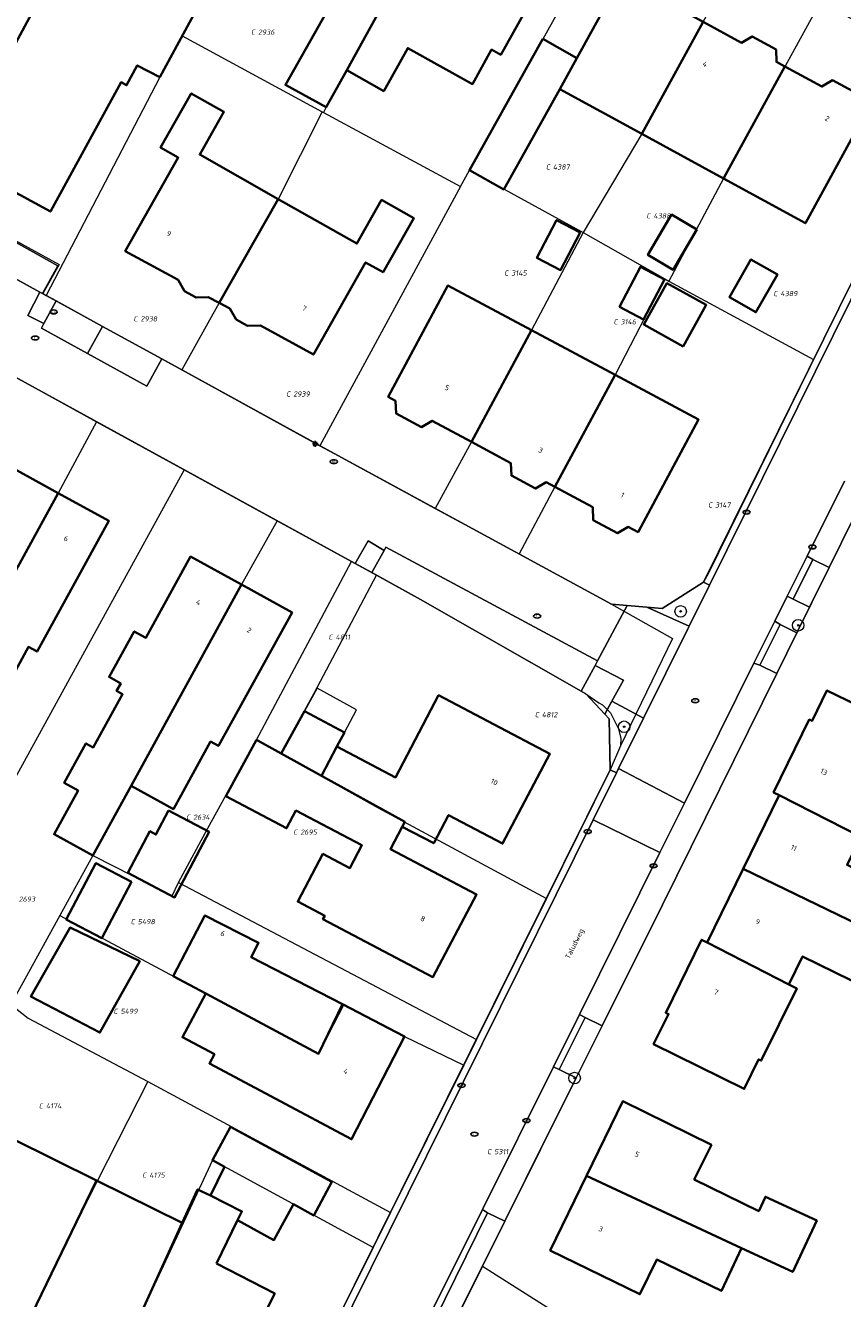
# Model space of a CAD drawing. Header units: metres. Extents: x 183765 to 187731, y 443805 to 446163.
# Tile 101 of 120: x 186656 to 186712, y 444672 to 444760. Entities that reach past the tile are written whole.
import ezdxf
from ezdxf.enums import TextEntityAlignment as Align

# ---------------------------------------------------------------- set-up
doc = ezdxf.new("R2010")
doc.units = ezdxf.units.M
doc.layers.get('0').update_dxf_attribs({"lineweight": 25})
for name, color, linetype, lineweight in [('B-WE-GR-BEPLANTING_CULTUUR_HEESTERS-GV', 90, 'Continuous', 18), ('B-WE-GR-BOOM-S', 253, 'Continuous', 25), ('B-WE-IE-MEUBILAIR-S', 7, 'Continuous', 25), ('B-WE-OG-BEBOUWING-GV', 7, 'Continuous', 35), ('B-WE-OG-BEBOUWING-T18', 10, 'Continuous', 18), ('B-WE-OG-BEBOUWING_LUIFEL-GV', 7, 'Continuous', 18), ('B-WE-OG-TERREIN_ERF-GV', 7, 'Continuous', 18), ('B-WE-OG-TOPOGRAFIE-T18', 10, 'Continuous', 18), ('B-WE-VH-GESLOTENVERHARDING_ASFALT-GV', 10, 'Continuous', 18), ('B-WE-VH-OPENVERHARDING_BETONSTRAATSTEEN-GV', 90, 'Continuous', 18), ('B-WE-VH-OPENVERHARDING_STRAATBAKSTEEN-GV', 90, 'Continuous', 18), ('B-WE-VH-OPENVERHARDING_TEGEL-GV', 90, 'Continuous', 18)]:
    doc.layers.add(name, color=color, linetype=linetype, lineweight=lineweight)
doc.layers.add('B-WE-KG-GRENS_PERCEEL-G', color=7, linetype='Continuous', lineweight=13, true_color=0xa55252)
doc.layers.add('B-WE-KG-GRENS_PERCEEL-S', color=7, linetype='Continuous', lineweight=25, true_color=0xa55252)
doc.styles.add('NLCS-ISO', font='NLCS-ISO.ttf')
doc.styles.add('NLCS-ISO-M200-T18', font='NLCS-ISO.ttf', dxfattribs={"height": 0.36})

# ---------------------------------------------------------------- blocks, each defined once
blk = doc.blocks.new('SIE-MEUBILAIR_PAAL_LICHTMAST-SO')
for points in [[(-0.62, 0), (-1, 0)], [(-0.71, 0.71), (-0.44, 0.44)], [(0, 1), (0, 0.62)], [(0.44, 0.44), (0.71, 0.71)], [(1, 0), (0.62, 0)], [(-0.71, -0.71), (-0.44, -0.44)], [(0, -0.62), (0, -1)], [(0.44, -0.44), (0.71, -0.71)]]:
    blk.add_lwpolyline(points)
blk.add_circle((0, 0), 0.5)
blk = doc.blocks.new('SIE-MEUBILAIR_PUT_RIOOLPUT-SO')
blk.add_ellipse((0, 0), major_axis=(1.25, 0), ratio=0.54)
at = {"style": 'NLCS-ISO'}
blk.add_text('ri', height=0.75, dxfattribs=at).set_placement((-0.04, 0.07), align=Align.MIDDLE_CENTER)
blk = doc.blocks.new('SIE-MEUBILAIR_PUT_KOLK-SO')
blk.add_ellipse((0, 0), major_axis=(1.25, 0), ratio=0.54)
at = {"style": 'NLCS-ISO'}
blk.add_text('klk', height=0.75, dxfattribs=at).set_placement((0.03, 0), align=Align.MIDDLE_CENTER)
blk = doc.blocks.new('SGR-BOOM_GBKN-SO')
at = {"linetype": 'ByBlock', "lineweight": 18}
h = blk.add_hatch(color=0, dxfattribs=at)
h.dxf.hatch_style = 1
edge = h.paths.add_edge_path()
edge.add_arc((0, 0), 0.25, 0, 360)
at = {"color": 0, "linetype": 'ByBlock', "lineweight": 18}
for radius in [2, 0.25]:
    blk.add_circle((0, 0), radius, dxfattribs=at)
at = {"color": 0, "linetype": 'ByBlock', "lineweight": 18, "style": 'NLCS-ISO'}
blk.add_attdef('SOORT', (2.5, 0), '', height=1.5, dxfattribs=at)
blk = doc.blocks.new('SKG-PERCEELNUMMER-SO')
at = {"style": 'NLCS-ISO', "oblique": 10, "flags": 1}
for tag, p in [('GEMEENTECODE', (0, 2.55)), ('PERCEELGROOTTE', (0, -2.45))]:
    blk.add_attdef(tag, text='', height=1.8, dxfattribs=at).set_placement(p, align=Align.MIDDLE_CENTER)
at = {"style": 'NLCS-ISO', "oblique": 10}
blk.add_attdef('SECTIE', text='', height=1.8, dxfattribs=at).set_placement((-0.5, 0), align=Align.MIDDLE_RIGHT)
blk.add_attdef('PERCEELNUMMER', text='', height=1.8, dxfattribs=at).set_placement((0.5, 0), align=Align.MIDDLE_LEFT)

msp = doc.modelspace()

# ---------------------------------------------------------------- linework, layer by layer
at = {"layer": 'B-WE-GR-BEPLANTING_CULTUUR_HEESTERS-GV', "flags": 128}
for points in [[(186658.023, 444740.979), (186657.078, 444741.498), (186656.904, 444741.593), (186656.053, 444739.982), (186657.172, 444739.423)], [(186680.716, 444723.722), (186679.604, 444724.371), (186678.701, 444722.809), (186679.847, 444722.18)], [(186697.248, 444714.729), (186695.299, 444715.765), (186694.338, 444713.968), (186694.654, 444713.787), (186695.97, 444712.393), (186696.46, 444713.29)]]:
    msp.add_lwpolyline(points, close=True, dxfattribs=at)
at = {"layer": 'B-WE-KG-GRENS_PERCEEL-G', "flags": 128}
for points in [[(186687.75, 444774.537), (186678.114, 444756.936), (186676.692, 444754.385), (186676.508, 444754.021)], [(186697.328, 444769.216), (186686.606, 444750.023)], [(186670.608, 444766.498), (186670.152, 444765.613), (186666.74, 444759.32)], [(186705.293, 444764.792), (186702.775, 444760.307), (186698.518, 444752.545), (186694.475, 444745.716)], [(186710.883, 444761.687), (186708.431, 444757.216), (186704.176, 444749.452), (186700.404, 444742.356)], [(186666.74, 444759.32), (186665.187, 444756.457), (186657.324, 444741.363)], [(186666.74, 444759.32), (186676.417, 444754.073)], [(186676.417, 444754.073), (186673.384, 444748.024), (186669.287, 444740.839), (186666.71, 444736.207)], [(186676.417, 444754.073), (186676.508, 444754.021)], [(186676.508, 444754.021), (186685.977, 444748.887)], [(186642.971, 444749.372), (186643.968, 444751.319), (186658.228, 444743.511), (186657.095, 444741.488)], [(186717.402, 444751.08), (186710.406, 444736.922)], [(186685.977, 444748.887), (186686.606, 444750.023)], [(186686.606, 444750.023), (186694.475, 444745.716)], [(186685.977, 444748.887), (186676.266, 444730.958)], [(186694.475, 444745.716), (186690.898, 444738.956), (186686.748, 444731.22), (186684.238, 444726.623)], [(186694.475, 444745.716), (186700.116, 444742.504)], [(186700.116, 444742.504), (186696.677, 444735.864), (186692.507, 444728.105), (186690.046, 444723.469)], [(186700.116, 444742.504), (186700.404, 444742.356)], [(186700.404, 444742.356), (186710.406, 444736.922)], [(186657.095, 444741.488), (186657.324, 444741.363)], [(186657.324, 444741.363), (186666.71, 444736.207)], [(186666.71, 444736.207), (186676.266, 444730.958)], [(186710.406, 444736.922), (186710.155, 444736.402), (186703.141, 444722.132), (186702.794, 444721.517)], [(186655.503, 444735.54), (186660.816, 444732.624)], [(186660.816, 444732.624), (186658.164, 444727.688), (186650.946, 444714.52), (186650.105, 444712.969), (186647.625, 444708.471), (186646.027, 444705.644)], [(186660.816, 444732.624), (186666.877, 444729.298)], [(186676.266, 444730.958), (186677.249, 444730.418), (186684.238, 444726.623)], [(186666.877, 444729.298), (186649.934, 444698.439)], [(186666.877, 444729.298), (186673.306, 444725.77)], [(186714.037, 444727.721), (186699.95, 444699.191), (186691.432, 444682.124), (186687.497, 444674.191)], [(186684.238, 444726.623), (186690.046, 444723.469)], [(186673.306, 444725.77), (186670.83, 444721.352), (186660.564, 444702.597)], [(186673.306, 444725.77), (186678.458, 444722.942)], [(186671.888, 444710.602), (186678.458, 444722.942)], [(186678.458, 444722.942), (186680.17, 444722.003)], [(186690.046, 444723.469), (186696.418, 444720.009)], [(186673.578, 444709.67), (186675.872, 444713.829), (186680.17, 444722.003)], [(186680.17, 444722.003), (186683.216, 444720.331), (186694.654, 444713.787)], [(186702.794, 444721.517), (186699.937, 444719.705), (186696.418, 444720.009)], [(186696.418, 444720.009), (186700.637, 444717.617), (186697.054, 444710.202)], [(186694.654, 444713.787), (186695.552, 444713.181)], [(186695.552, 444713.181), (186695.817, 444713.026), (186696.35, 444712.474), (186696.921, 444711.367), (186697.063, 444710.708), (186697.054, 444710.202)], [(186666.483, 444700.748), (186668.522, 444704.499), (186671.888, 444710.602)], [(186671.888, 444710.602), (186673.578, 444709.67)], [(186673.578, 444709.67), (186677.056, 444707.694), (186680.296, 444705.907), (186691.927, 444699.637)], [(186697.054, 444710.202), (186696.347, 444708.545)], [(186696.347, 444708.545), (186691.927, 444699.637)], [(186660.564, 444702.597), (186658.283, 444698.459)], [(186660.564, 444702.597), (186666.038, 444699.824), (186666.483, 444700.748)], [(186666.483, 444700.748), (186687.087, 444689.883)], [(186691.927, 444699.637), (186687.087, 444689.883)], [(186658.283, 444698.459), (186655.712, 444693.797), (186654.89, 444692.287)], [(186658.283, 444698.459), (186676.173, 444688.89), (186677.906, 444692.27), (186682.121, 444690.092), (186686.207, 444688.11)], [(186654.89, 444692.287), (186656.078, 444691.359), (186664.367, 444686.97)], [(186687.087, 444689.883), (186686.207, 444688.11)], [(186686.207, 444688.11), (186681.143, 444677.904)], [(186664.367, 444686.97), (186659.494, 444677.404), (186655.964, 444670.11), (186653.77, 444666.035)], [(186664.367, 444686.97), (186681.143, 444677.904)], [(186679.937, 444675.474), (186668.828, 444681.517), (186663.278, 444669.573), (186662.057, 444667.204), (186659.95, 444662.833)], [(186681.143, 444677.904), (186679.937, 444675.474)], [(186679.937, 444675.474), (186673.842, 444663.191), (186673.669, 444662.886)], [(186687.497, 444674.191), (186680.459, 444660.062), (186679.545, 444658.085)], [(186687.497, 444674.191), (186697.758, 444667.681)]]:
    msp.add_lwpolyline(points, dxfattribs=at)
at = {"layer": 'B-WE-OG-BEBOUWING-GV', "flags": 128}
for points in [[(186678.114, 444756.936), (186681.136, 444762.455), (186679.185, 444763.514), (186683.409, 444771.052), (186677.74, 444774.227), (186675.862, 444770.881), (186673.713, 444772.098), (186671.249, 444767.747), (186673.433, 444766.51), (186672.122, 444764.196), (186676.995, 444761.436), (186673.876, 444755.928), (186676.692, 444754.385)], [(186681.136, 444762.455), (186678.114, 444756.936), (186680.682, 444755.504), (186682.337, 444758.473), (186686.809, 444755.979), (186688.14, 444758.366), (186688.771, 444758.013), (186693.043, 444765.672), (186687.369, 444768.838), (186683.188, 444761.341)], [(186702.765, 444760.288), (186700.21, 444761.674), (186700.182, 444762.551), (186698.518, 444763.458), (186697.793, 444763.028), (186697.118, 444763.399), (186694.04, 444757.789), (186692.86, 444755.637), (186698.518, 444752.545)], [(186708.424, 444757.204), (186707.838, 444757.523), (186707.811, 444758.369), (186706.158, 444759.279), (186705.422, 444758.846), (186702.765, 444760.288), (186698.518, 444752.545), (186704.176, 444749.452)], [(186692.86, 444755.637), (186694.04, 444757.789), (186691.681, 444759.107), (186690.484, 444756.964), (186686.606, 444750.023), (186688.982, 444748.696)], [(186708.424, 444757.204), (186704.176, 444749.452), (186709.834, 444746.36), (186714.088, 444754.124), (186713.409, 444754.495), (186713.378, 444755.345), (186711.717, 444756.251), (186710.979, 444755.812)], [(186669.287, 444740.839), (186673.384, 444748.024), (186667.949, 444751.103), (186669.625, 444754.062), (186667.368, 444755.341), (186665.242, 444751.59), (186666.462, 444750.898), (186662.798, 444744.429), (186666.451, 444742.445), (186666.901, 444741.657), (186667.698, 444741.226), (186668.543, 444741.23)], [(186673.384, 444748.024), (186669.287, 444740.839), (186670.031, 444740.448), (186670.477, 444739.697), (186671.251, 444739.26), (186672.144, 444739.29), (186675.809, 444737.267), (186679.423, 444743.647), (186680.632, 444742.961), (186682.756, 444746.713), (186680.533, 444747.971), (186678.819, 444744.945)], [(186702.338, 444745.927), (186700.582, 444746.957), (186698.944, 444744.163), (186700.7, 444743.133)], [(186694.261, 444745.724), (186692.628, 444746.57), (186691.274, 444743.959), (186692.907, 444743.113)], [(186696.976, 444740.565), (186698.651, 444739.691), (186700.098, 444742.466), (186698.423, 444743.34)], [(186707.904, 444742.805), (186706.069, 444743.854), (186704.578, 444741.244), (186706.413, 444740.195)], [(186690.898, 444738.956), (186685.12, 444742.049), (186680.99, 444734.334), (186681.482, 444734.068), (186681.532, 444733.199), (186683.281, 444732.254), (186684.031, 444732.69), (186686.748, 444731.221)], [(186701.377, 444737.835), (186702.978, 444740.702), (186700.26, 444742.22), (186698.659, 444739.353)], [(186696.677, 444735.864), (186690.898, 444738.956), (186686.748, 444731.221), (186689.469, 444729.75), (186689.505, 444728.899), (186691.177, 444728.001), (186691.907, 444728.437), (186692.511, 444728.112)], [(186696.677, 444735.864), (186692.511, 444728.112), (186695.13, 444726.699), (186695.168, 444725.809), (186696.842, 444724.906), (186697.57, 444725.347), (186698.265, 444724.991), (186702.455, 444732.771)], [(186658.164, 444727.688), (186654.655, 444729.618), (186653.209, 444726.989), (186649.602, 444720.434), (186647.416, 444716.462), (186648.048, 444716.114), (186650.946, 444714.52)], [(186658.164, 444727.688), (186650.946, 444714.52), (186653.845, 444712.925), (186656.108, 444717.04), (186656.7, 444716.714), (186661.674, 444725.757)], [(186670.83, 444721.352), (186667.324, 444723.285), (186664.229, 444717.672), (186663.423, 444718.116), (186661.685, 444714.964), (186662.491, 444714.519), (186662.201, 444713.994), (186662.612, 444713.767), (186660.584, 444710.089), (186660.085, 444710.364), (186658.579, 444707.632), (186659.542, 444707.101), (186657.876, 444704.08), (186660.564, 444702.597), (186663.208, 444707.428)], [(186670.83, 444721.352), (186663.208, 444707.428), (186666.131, 444705.817), (186668.707, 444710.487), (186669.247, 444710.189), (186674.337, 444719.418)], [(186677.437, 444710.143), (186676.372, 444708.124), (186682.133, 444704.937), (186681.955, 444704.599), (186684.131, 444703.452), (186685.157, 444705.399), (186688.899, 444703.427), (186692.17, 444709.636), (186684.473, 444713.692), (186681.48, 444708.013)], [(186716.833, 444709.369), (186717.61, 444710.987), (186711.31, 444714.015), (186710.31, 444711.934), (186710.105, 444712.017), (186707.636, 444706.968), (186708.031, 444706.775), (186713.67, 444703.898), (186714.24, 444703.617), (186715.096, 444705.364), (186717.89, 444703.994), (186719.809, 444707.91)], [(186673.578, 444709.67), (186676.372, 444708.124), (186677.437, 444710.143), (186677.955, 444711.125), (186675.186, 444712.585)], [(186673.578, 444709.67), (186671.888, 444710.602), (186669.745, 444706.717), (186673.96, 444704.496), (186674.603, 444705.717), (186679.168, 444703.311), (186678.338, 444701.736), (186676.474, 444702.72), (186674.73, 444699.416), (186676.592, 444698.434), (186676.472, 444698.206), (186684.081, 444694.192), (186687.095, 444699.906), (186681.138, 444703.048), (186681.955, 444704.599), (186682.133, 444704.937), (186676.372, 444708.124)], [(186713.67, 444703.898), (186708.031, 444706.775), (186705.544, 444701.677), (186715.713, 444696.749), (186717.174, 444699.764), (186712.716, 444701.96)], [(186665.8, 444705.715), (186664.926, 444704.057), (186664.502, 444704.28), (186662.984, 444701.402), (186666.209, 444699.701), (186668.602, 444704.237)], [(186663.23, 444700.791), (186660.775, 444702.086), (186658.717, 444698.184), (186661.171, 444696.889)], [(186715.713, 444696.749), (186705.544, 444701.677), (186703.056, 444696.579), (186708.692, 444693.684), (186709.645, 444695.623), (186714.105, 444693.43)], [(186668.375, 444693.061), (186676.173, 444688.89), (186677.819, 444692.315), (186671.52, 444695.571), (186672.026, 444696.557), (186668.306, 444698.465), (186666.116, 444694.269)], [(186663.803, 444695.297), (186658.983, 444697.617), (186656.277, 444692.849), (186661.045, 444690.349)], [(186708.692, 444693.684), (186703.056, 444696.579), (186702.661, 444696.773), (186700.186, 444691.732), (186700.379, 444691.631), (186699.343, 444689.55), (186705.608, 444686.451), (186706.606, 444688.501), (186706.786, 444688.414), (186709.238, 444693.415)], [(186668.375, 444693.061), (186666.759, 444690.029), (186668.964, 444688.854), (186668.624, 444688.217), (186678.452, 444682.975), (186682.121, 444690.092), (186677.819, 444692.315), (186676.173, 444688.89)], [(186703.336, 444682.596), (186697.209, 444685.604), (186694.698, 444680.442), (186705.414, 444675.445), (186708.968, 444673.788), (186710.625, 444677.342), (186707.071, 444678.999), (186706.607, 444678.004), (186702.155, 444680.19)], [(186670.085, 444683.828), (186668.828, 444681.517), (186669.671, 444681.058), (186668.685, 444679.07), (186670.874, 444677.984), (186670.569, 444677.363), (186673.078, 444675.998), (186674.425, 444678.473), (186675.831, 444677.708), (186677.088, 444680.018)], [(186660.81, 444680.123), (186654.959, 444683.023), (186654.304, 444681.686), (186654.161, 444681.76), (186649.793, 444673.325), (186652.677, 444671.815), (186653.606, 444670.247), (186655.441, 444670.385), (186655.964, 444670.11)], [(186666.738, 444677.185), (186660.81, 444680.123), (186655.964, 444670.11), (186656.488, 444669.834), (186657.413, 444668.254), (186659.264, 444668.405), (186662.14, 444666.93), (186662.224, 444667.136), (186662.057, 444667.204), (186663.278, 444669.573)], [(186705.414, 444675.445), (186694.698, 444680.442), (186692.187, 444675.279), (186698.399, 444672.248), (186699.574, 444674.657), (186704.032, 444672.482)], [(186669.106, 444674.381), (186670.569, 444677.363), (186670.874, 444677.984), (186668.685, 444679.07), (186667.807, 444679.505), (186666.738, 444677.185), (186663.278, 444669.573), (186663.832, 444669.288), (186664.773, 444667.698), (186666.593, 444667.861), (186670.02, 444666.062), (186673.137, 444672.293)]]:
    msp.add_lwpolyline(points, close=True, dxfattribs=at)
msp.add_lwpolyline([(186656.468, 444761.147), (186653.183, 444755.088), (186651.408, 444756.024), (186649.113, 444751.791), (186657.625, 444747.164), (186662.509, 444756.107), (186662.893, 444755.905), (186663.635, 444757.274), (186665.187, 444756.457), (186670.152, 444765.613)], dxfattribs=at)
at = {"layer": 'B-WE-OG-BEBOUWING_LUIFEL-GV', "flags": 128}
msp.add_lwpolyline([(186676.07, 444714.188), (186675.186, 444712.585), (186677.955, 444711.125), (186678.782, 444712.692)], close=True, dxfattribs=at)
at = {"layer": 'B-WE-OG-TERREIN_ERF-GV', "flags": 128}
for points in [[(186678.114, 444756.936), (186676.692, 444754.385), (186673.876, 444755.928), (186676.995, 444761.436), (186672.122, 444764.196), (186673.433, 444766.51), (186671.249, 444767.747), (186673.713, 444772.098), (186675.862, 444770.881), (186677.74, 444774.227), (186683.409, 444771.052), (186679.185, 444763.514), (186681.136, 444762.455), (186683.188, 444761.341), (186687.369, 444768.838), (186693.043, 444765.672), (186688.771, 444758.013), (186688.14, 444758.366), (186686.809, 444755.979), (186682.337, 444758.473), (186680.682, 444755.504)], [(186669.287, 444740.839), (186668.543, 444741.23), (186667.698, 444741.226), (186666.901, 444741.657), (186666.451, 444742.445), (186662.798, 444744.429), (186666.462, 444750.898), (186665.242, 444751.59), (186667.368, 444755.341), (186669.625, 444754.062), (186667.949, 444751.103), (186673.384, 444748.024), (186678.819, 444744.945), (186680.533, 444747.971), (186682.756, 444746.713), (186680.632, 444742.961), (186679.423, 444743.647), (186675.809, 444737.267), (186672.144, 444739.29), (186671.251, 444739.26), (186670.477, 444739.697), (186670.031, 444740.448)], [(186698.944, 444744.163), (186700.582, 444746.957), (186702.338, 444745.927), (186700.7, 444743.133)], [(186691.274, 444743.959), (186692.628, 444746.57), (186694.261, 444745.724), (186692.907, 444743.113)], [(186696.976, 444740.565), (186698.423, 444743.34), (186700.098, 444742.466), (186698.651, 444739.691)], [(186704.578, 444741.244), (186706.069, 444743.854), (186707.904, 444742.805), (186706.413, 444740.195)], [(186686.748, 444731.221), (186684.031, 444732.69), (186683.281, 444732.254), (186681.532, 444733.199), (186681.482, 444734.068), (186680.99, 444734.334), (186685.12, 444742.049), (186690.898, 444738.956), (186696.677, 444735.864), (186702.455, 444732.771), (186698.265, 444724.991), (186697.57, 444725.347), (186696.842, 444724.906), (186695.168, 444725.809), (186695.13, 444726.699), (186692.511, 444728.112), (186691.907, 444728.437), (186691.177, 444728.001), (186689.505, 444728.899), (186689.469, 444729.75)], [(186701.377, 444737.835), (186698.659, 444739.353), (186700.26, 444742.22), (186702.978, 444740.702)], [(186650.946, 444714.52), (186648.048, 444716.114), (186647.416, 444716.462), (186649.602, 444720.434), (186653.209, 444726.989), (186654.655, 444729.618), (186658.164, 444727.688), (186661.674, 444725.757), (186656.7, 444716.714), (186656.108, 444717.04), (186653.845, 444712.925)], [(186670.83, 444721.352), (186674.337, 444719.418), (186669.247, 444710.189), (186668.707, 444710.487), (186666.131, 444705.817), (186663.208, 444707.428), (186660.564, 444702.597), (186657.876, 444704.08), (186659.542, 444707.101), (186658.579, 444707.632), (186660.085, 444710.364), (186660.584, 444710.089), (186662.612, 444713.767), (186662.201, 444713.994), (186662.491, 444714.519), (186661.685, 444714.964), (186663.423, 444718.116), (186664.229, 444717.672), (186667.324, 444723.285)], [(186681.955, 444704.599), (186681.138, 444703.048), (186687.095, 444699.906), (186684.081, 444694.192), (186676.472, 444698.206), (186676.592, 444698.434), (186674.73, 444699.416), (186676.474, 444702.72), (186678.338, 444701.736), (186679.168, 444703.311), (186674.603, 444705.717), (186673.96, 444704.496), (186669.745, 444706.717), (186671.888, 444710.602), (186673.578, 444709.67), (186675.186, 444712.585), (186677.955, 444711.125), (186677.437, 444710.143), (186681.48, 444708.013), (186684.473, 444713.692), (186692.17, 444709.636), (186688.899, 444703.427), (186685.157, 444705.399), (186684.131, 444703.452)], [(186666.209, 444699.701), (186662.984, 444701.402), (186664.502, 444704.28), (186664.926, 444704.057), (186665.8, 444705.715), (186668.602, 444704.237)], [(186658.717, 444698.184), (186660.775, 444702.086), (186663.23, 444700.791), (186661.171, 444696.889)], [(186677.819, 444692.315), (186682.121, 444690.092), (186678.452, 444682.975), (186668.624, 444688.217), (186668.964, 444688.854), (186666.759, 444690.029), (186668.375, 444693.061), (186666.116, 444694.269), (186668.306, 444698.465), (186672.026, 444696.557), (186671.52, 444695.571)], [(186656.277, 444692.849), (186658.983, 444697.617), (186663.803, 444695.297), (186661.045, 444690.349)], [(186694.698, 444680.442), (186697.209, 444685.604), (186703.336, 444682.596), (186702.155, 444680.19), (186706.607, 444678.004), (186707.071, 444678.999), (186710.625, 444677.342), (186708.968, 444673.788), (186705.414, 444675.445), (186704.032, 444672.482), (186699.574, 444674.657), (186698.399, 444672.248), (186692.187, 444675.279)]]:
    msp.add_lwpolyline(points, close=True, dxfattribs=at)
for points in [[(186670.152, 444765.613), (186665.187, 444756.457), (186663.635, 444757.274), (186662.893, 444755.905), (186662.509, 444756.107), (186657.625, 444747.164), (186649.113, 444751.791), (186651.408, 444756.024), (186653.183, 444755.088), (186656.468, 444761.147)], [(186636.063, 444764.42), (186631.161, 444755.733), (186643.012, 444749.223), (186644.211, 444751.175), (186647.858, 444749.14), (186658.128, 444743.41), (186657.078, 444741.498), (186658.023, 444740.979), (186661.232, 444739.216), (186665.324, 444736.968), (186677.249, 444730.418), (186696.418, 444720.009), (186697.52, 444719.914), (186698.88, 444719.796), (186699.937, 444719.705), (186702.794, 444721.517), (186718.376, 444753.051), (186718.506, 444755.965), (186716.568, 444758.391), (186716.396, 444758.624), (186706.52, 444764.11)], [(186702.765, 444760.288), (186705.422, 444758.846), (186706.158, 444759.279), (186707.811, 444758.369), (186707.838, 444757.523), (186708.424, 444757.204), (186710.979, 444755.812), (186711.717, 444756.251), (186713.378, 444755.345), (186713.409, 444754.495), (186714.088, 444754.124), (186709.834, 444746.36), (186704.176, 444749.452), (186698.518, 444752.545), (186692.86, 444755.637), (186688.982, 444748.696), (186686.606, 444750.023), (186690.484, 444756.964), (186691.681, 444759.107), (186694.04, 444757.789), (186697.118, 444763.399)], [(186672.667, 444661.118), (186673.842, 444663.191), (186696.347, 444708.545), (186696.277, 444712.068), (186695.97, 444712.393), (186694.654, 444713.787), (186694.338, 444713.968), (186683.216, 444720.331), (186679.847, 444722.18), (186678.701, 444722.809), (186649.681, 444738.735), (186648.523, 444739.37), (186643.314, 444742.229), (186637.572, 444745.38), (186636.423, 444746.011)], [(186714.037, 444727.721), (186711.477, 444722.536), (186710.126, 444719.799), (186709.243, 444718.013), (186707.859, 444715.21), (186699.95, 444699.191), (186695.779, 444690.817), (186693.983, 444687.213), (186689.044, 444677.297), (186685.32, 444669.82), (186680.459, 444660.062), (186679.545, 444658.085), (186679.305, 444653.894), (186681.946, 444650.6), (186682.156, 444650.339), (186700.49, 444639.132), (186706.983, 444635.163), (186706.845, 444634.926), (186719.531, 444627.119)], [(186714.105, 444693.43), (186709.645, 444695.623), (186708.692, 444693.684), (186709.238, 444693.415), (186706.786, 444688.414), (186706.606, 444688.501), (186705.608, 444686.451), (186699.343, 444689.55), (186700.379, 444691.631), (186700.186, 444691.732), (186702.661, 444696.773), (186703.056, 444696.579), (186705.544, 444701.677), (186708.031, 444706.775), (186707.636, 444706.968), (186710.105, 444712.017), (186710.31, 444711.934), (186711.31, 444714.015), (186717.61, 444710.987)], [(186652.677, 444671.815), (186649.793, 444673.325), (186654.161, 444681.76), (186654.304, 444681.686), (186654.959, 444683.023), (186660.81, 444680.123), (186666.738, 444677.185), (186667.807, 444679.505), (186668.685, 444679.07), (186669.671, 444681.058), (186668.828, 444681.517), (186670.085, 444683.828), (186677.088, 444680.018), (186675.831, 444677.708), (186674.425, 444678.473), (186673.078, 444675.998), (186670.569, 444677.363), (186669.106, 444674.381), (186673.137, 444672.293), (186670.02, 444666.062)]]:
    msp.add_lwpolyline(points, dxfattribs=at)
at = {"layer": 'B-WE-VH-GESLOTENVERHARDING_ASFALT-GV', "flags": 128}
for points in [[(186713.299, 444729.672), (186723.129, 444747.891), (186717.868, 444750.931), (186703.203, 444721.317), (186701.8, 444718.486), (186701.755, 444718.394), (186698.637, 444712.099), (186696.915, 444708.622), (186701.471, 444706.231), (186706.279, 444715.91), (186707.722, 444718.816), (186708.584, 444720.55), (186709.956, 444723.313), (186712.542, 444728.519)], [(186692.411, 444687.99), (186694.21, 444691.613), (186699.775, 444702.815), (186695.159, 444705.076), (186675.96, 444666.308), (186673.367, 444660.71)], [(186678.022, 444658.848), (186683.753, 444670.561), (186687.508, 444678.12), (186692.411, 444687.99)]]:
    msp.add_lwpolyline(points, dxfattribs=at)
at = {"layer": 'B-WE-VH-OPENVERHARDING_BETONSTRAATSTEEN-GV', "flags": 128}
for points in [[(186717.868, 444750.931), (186718.812, 444752.836), (186718.376, 444753.051), (186702.794, 444721.517), (186703.203, 444721.317)], [(186710.358, 444723.088), (186709.956, 444723.313), (186708.584, 444720.55), (186709, 444720.355)], [(186703.203, 444721.317), (186702.794, 444721.517), (186699.937, 444719.705), (186698.88, 444719.796), (186701.8, 444718.486)], [(186701.755, 444718.394), (186701.8, 444718.486), (186698.88, 444719.796), (186697.52, 444719.914), (186695.463, 444716.07), (186695.299, 444715.765), (186697.248, 444714.729), (186696.46, 444713.29), (186698.637, 444712.099)], [(186708.082, 444718.586), (186707.722, 444718.816), (186706.279, 444715.91), (186706.692, 444715.786)], [(186698.637, 444712.099), (186696.46, 444713.29), (186695.97, 444712.393), (186696.277, 444712.068), (186696.347, 444708.545), (186696.771, 444708.331), (186696.915, 444708.622)], [(186701.471, 444706.231), (186696.915, 444708.622), (186696.771, 444708.331), (186695.159, 444705.076), (186699.775, 444702.815)], [(186694.605, 444691.402), (186694.21, 444691.613), (186692.411, 444687.99), (186692.818, 444687.793)], [(186687.862, 444677.886), (186687.508, 444678.12), (186683.753, 444670.561), (186684.168, 444670.394)]]:
    msp.add_lwpolyline(points, close=True, dxfattribs=at)
for points in [[(186695.159, 444705.076), (186696.771, 444708.331), (186696.347, 444708.545), (186673.842, 444663.191), (186672.667, 444661.118)], [(186673.367, 444660.71), (186675.96, 444666.308), (186695.159, 444705.076)]]:
    msp.add_lwpolyline(points, dxfattribs=at)
at = {"layer": 'B-WE-VH-OPENVERHARDING_STRAATBAKSTEEN-GV', "flags": 128}
for points in [[(186647.858, 444749.14), (186646.77, 444747.159), (186656.904, 444741.593), (186657.078, 444741.498), (186658.128, 444743.41)], [(186661.232, 444739.216), (186658.023, 444740.979), (186657.172, 444739.423), (186656.997, 444739.1), (186660.197, 444737.338)], [(186661.232, 444739.216), (186660.197, 444737.338), (186664.288, 444735.083), (186665.324, 444736.968)], [(186680.816, 444723.949), (186680.716, 444723.722), (186679.847, 444722.18), (186683.216, 444720.331), (186694.338, 444713.968), (186695.299, 444715.765), (186695.463, 444716.07)]]:
    msp.add_lwpolyline(points, close=True, dxfattribs=at)
msp.add_lwpolyline([(186649.681, 444738.735), (186678.701, 444722.809), (186679.604, 444724.371), (186680.716, 444723.722), (186680.816, 444723.949), (186695.463, 444716.07), (186697.52, 444719.914), (186696.418, 444720.009), (186677.249, 444730.418), (186665.324, 444736.968), (186664.288, 444735.083), (186660.197, 444737.338), (186656.997, 444739.1), (186657.172, 444739.423), (186656.053, 444739.982), (186656.904, 444741.593), (186646.77, 444747.159)], dxfattribs=at)
at = {"layer": 'B-WE-VH-OPENVERHARDING_TEGEL-GV', "flags": 128}
msp.add_lwpolyline([(186712.542, 444728.519), (186709.956, 444723.313), (186710.358, 444723.088), (186711.477, 444722.536), (186714.037, 444727.721)], dxfattribs=at)
for points in [[(186711.477, 444722.536), (186710.358, 444723.088), (186709, 444720.355), (186710.126, 444719.799)], [(186710.126, 444719.799), (186709, 444720.355), (186708.584, 444720.55), (186707.722, 444718.816), (186708.082, 444718.586), (186709.243, 444718.013)], [(186709.243, 444718.013), (186708.082, 444718.586), (186706.692, 444715.786), (186707.859, 444715.21)], [(186707.859, 444715.21), (186706.692, 444715.786), (186706.279, 444715.91), (186701.471, 444706.231), (186699.775, 444702.815), (186694.21, 444691.613), (186694.605, 444691.402), (186695.779, 444690.817), (186699.95, 444699.191)], [(186695.779, 444690.817), (186694.605, 444691.402), (186692.818, 444687.793), (186693.983, 444687.213)], [(186693.983, 444687.213), (186692.818, 444687.793), (186692.411, 444687.99), (186687.508, 444678.12), (186687.862, 444677.886), (186689.044, 444677.297)], [(186689.044, 444677.297), (186687.862, 444677.886), (186684.168, 444670.394), (186685.32, 444669.82)]]:
    msp.add_lwpolyline(points, close=True, dxfattribs=at)

# ---------------------------------------------------------------- block references
at = {"layer": 'B-WE-GR-BOOM-S', "xscale": 0.2, "yscale": 0.2, "zscale": 0.2}
for p in [(186701.212, 444719.498), (186709.339, 444718.536), (186697.304, 444711.514), (186693.88, 444687.21)]:
    msp.add_blockref('SGR-BOOM_GBKN-SO', p, dxfattribs=at)
at = {"layer": 'B-WE-IE-MEUBILAIR-S', "xscale": 0.2, "yscale": 0.2, "zscale": 0.2}
for name, p in [('SIE-MEUBILAIR_PUT_KOLK-SO', (186657.849, 444740.219)), ('SIE-MEUBILAIR_PUT_RIOOLPUT-SO', (186656.564, 444738.413)), ('SIE-MEUBILAIR_PAAL_LICHTMAST-SO', (186675.942, 444731.092)), ('SIE-MEUBILAIR_PUT_KOLK-SO', (186677.223, 444729.856)), ('SIE-MEUBILAIR_PUT_KOLK-SO', (186705.775, 444726.362)), ('SIE-MEUBILAIR_PUT_KOLK-SO', (186710.321, 444723.953)), ('SIE-MEUBILAIR_PUT_RIOOLPUT-SO', (186691.283, 444719.172)), ('SIE-MEUBILAIR_PUT_RIOOLPUT-SO', (186702.224, 444713.315)), ('SIE-MEUBILAIR_PUT_KOLK-SO', (186694.783, 444704.26)), ('SIE-MEUBILAIR_PUT_KOLK-SO', (186699.343, 444701.893)), ('SIE-MEUBILAIR_PUT_KOLK-SO', (186686.059, 444686.7)), ('SIE-MEUBILAIR_PUT_KOLK-SO', (186690.557, 444684.267)), ('SIE-MEUBILAIR_PUT_RIOOLPUT-SO', (186686.947, 444683.323))]:
    msp.add_blockref(name, p, dxfattribs=at)
at = {"layer": 'B-WE-KG-GRENS_PERCEEL-S', "xscale": 0.2, "yscale": 0.2, "zscale": 0.2}
for p, values in [((186671.885, 444759.577), {'PERCEELNUMMER': '2936', 'SECTIE': 'C'}), ((186692.278, 444750.249), {'PERCEELNUMMER': '4387', 'SECTIE': 'C'}), ((186699.228, 444746.865), {'PERCEELNUMMER': '4388', 'SECTIE': 'C'}), ((186689.398, 444742.91), {'PERCEELNUMMER': '3145', 'SECTIE': 'C'}), ((186708.011, 444741.488), {'PERCEELNUMMER': '4389', 'SECTIE': 'C'}), ((186663.755, 444739.741), {'PERCEELNUMMER': '2938', 'SECTIE': 'C'}), ((186696.957, 444739.538), {'PERCEELNUMMER': '3146', 'SECTIE': 'C'}), ((186674.321, 444734.539), {'PERCEELNUMMER': '2939', 'SECTIE': 'C'}), ((186703.5, 444726.858), {'PERCEELNUMMER': '3147', 'SECTIE': 'C'}), ((186677.245, 444717.715), {'PERCEELNUMMER': '4811', 'SECTIE': 'C'}), ((186691.512, 444712.35), {'PERCEELNUMMER': '4812', 'SECTIE': 'C'}), ((186667.403, 444705.256), {'PERCEELNUMMER': '2634', 'SECTIE': 'C'}), ((186674.809, 444704.223), {'PERCEELNUMMER': '2695', 'SECTIE': 'C'}), ((186655.332, 444699.586), {'PERCEELNUMMER': '2693', 'SECTIE': 'C'}), ((186663.563, 444698.032), {'PERCEELNUMMER': '5498', 'SECTIE': 'C'}), ((186662.374, 444691.828), {'PERCEELNUMMER': '5499', 'SECTIE': 'C'}), ((186657.213, 444685.285), {'PERCEELNUMMER': '4174', 'SECTIE': 'C'}), ((186688.217, 444682.113), {'PERCEELNUMMER': '5311', 'SECTIE': 'C'}), ((186664.365, 444680.49), {'PERCEELNUMMER': '4175', 'SECTIE': 'C'})]:
    msp.add_blockref('SKG-PERCEELNUMMER-SO', p, dxfattribs=at).add_auto_attribs(values)

# ---------------------------------------------------------------- texts
at = {"layer": 'B-WE-OG-BEBOUWING-T18', "style": 'NLCS-ISO-M200-T18'}
for s, rotation, p in [('4', 331.5, (186702.901, 444757.37)), ('2', 331.4, (186711.35, 444753.603)), ('9', 331.5, (186665.818, 444745.634)), ('7', 331.1, (186675.185, 444740.467)), ('5', 331.6, (186685.058, 444734.977)), ('3', 331.8, (186691.524, 444730.652)), ('1', 331.6, (186697.192, 444727.558)), ('6', 331.2, (186658.714, 444724.532)), ('4', 331.1, (186667.87, 444720.129)), ('2', 331.1, (186671.376, 444718.196)), ('10', 332.2, (186688.323, 444707.697)), ('13', 333.9, (186711.116, 444708.394)), ('11', 334, (186709.034, 444703.13)), ('8', 332.2, (186683.383, 444698.227)), ('9', 334, (186706.545, 444698.028)), ('6', 332.8, (186669.549, 444697.205)), ('7', 333.9, (186703.668, 444693.151)), ('4', 332.7, (186678.064, 444687.679)), ('5', 334, (186698.202, 444681.929)), ('3', 334, (186695.691, 444676.767))]:
    msp.add_text(s, height=0.36, rotation=rotation, dxfattribs=at).set_placement(p, align=Align.MIDDLE)
at = {"layer": 'B-WE-OG-TOPOGRAFIE-T18', "style": 'NLCS-ISO-M200-T18'}
msp.add_text('Taludweg', height=0.36, rotation=63.3, dxfattribs=at).set_placement((186693.91, 444696.48), align=Align.MIDDLE)

doc.saveas('drawing.dxf')
